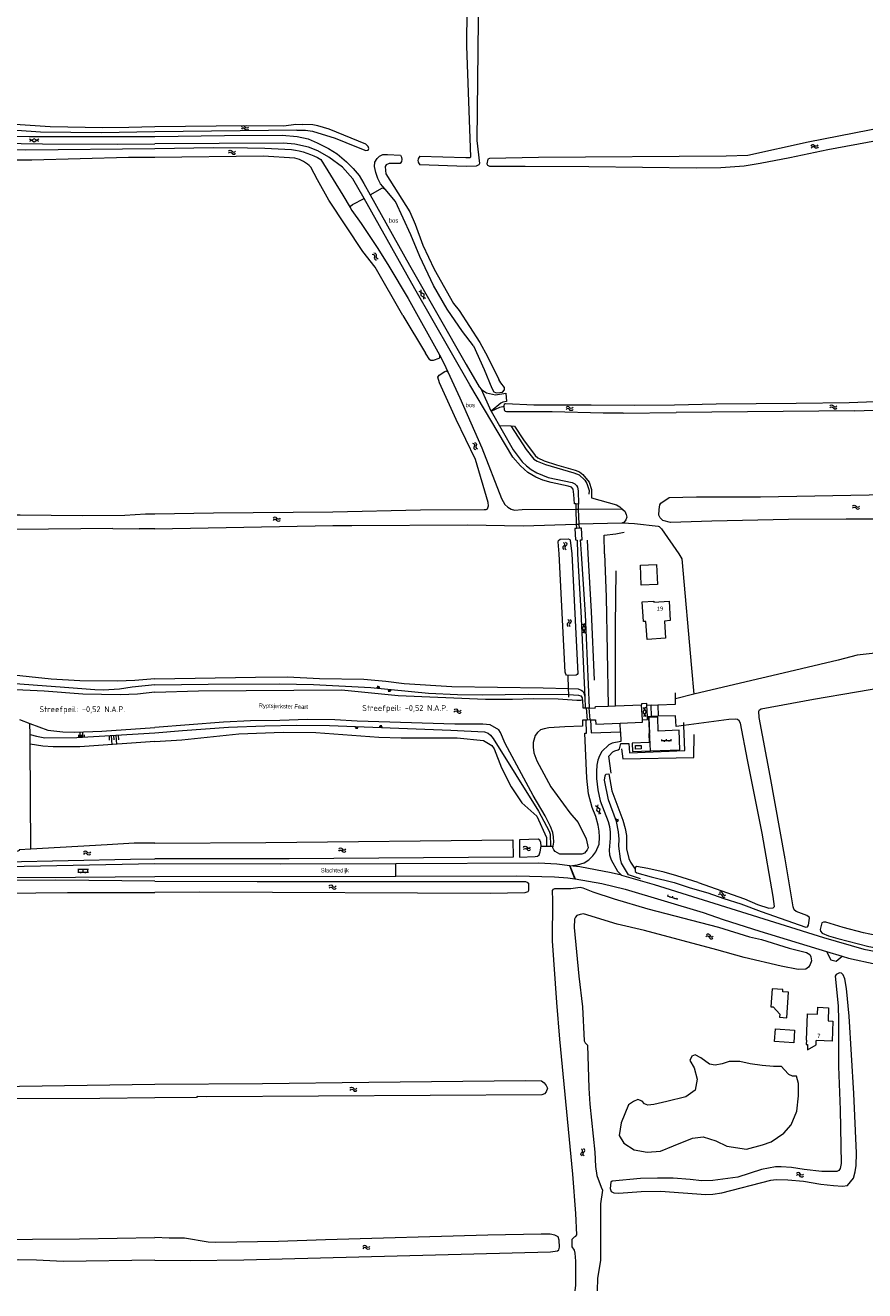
# Model space of a CAD drawing. Header units: metres. Extents: x 189705 to 199106, y 581686 to 588448.
# Tile 21 of 256: x 190945 to 191303, y 581686 to 582225. Entities that reach past the tile are written whole.
import ezdxf

# ---------------------------------------------------------------- set-up
doc = ezdxf.new("R2010")
doc.units = ezdxf.units.M
doc.layers.add('B-WA-OG-GBKN-G', color=7, linetype='Continuous', lineweight=18)
doc.layers.add('X-XX-AL-T25', color=7, linetype='Continuous', lineweight=25)
doc.styles.add('NLCS-ISO-M2000-T25', font='NLCS-ISO.ttf', dxfattribs={"height": 5})
doc.styles.add('Style-Arial', font='arial.ttf')
doc.styles.add('Style-DotumChe', font='DotumChe.ttf')
doc.styles.add('Style-WORKING', font='WORKING.shx')

msp = doc.modelspace()

# ---------------------------------------------------------------- linework, layer by layer
at = {"layer": 'B-WA-OG-GBKN-G'}
for p, q in [((191060.59, 582180.663), (191000, 582179.962)), ((191098.28, 582155.507), (191098.494, 582155.368)), ((191105.911, 582101.526), (191115.619, 582085.462)), ((191138.49, 582071.235), (191139.488, 582070.072)), ((191143.559, 582060.849), (191139.488, 582070.072)), ((191296.297, 582064.495), (191346.183, 582066.492)), ((191199.974, 582060.002), (191222.515, 582060.265)), ((191204.809, 582063.418), (191221.826, 582063.473)), ((191298.704, 582060.87), (191222.515, 582060.265)), ((191298.704, 582060.87), (191353.646, 582063.185)), ((191147.256, 582054.621), (191151.958, 582054.5)), ((190987.291, 582016.421), (190996.105, 582016.966)), ((190996.105, 582016.966), (191000, 582016.946)), ((191179.7, 582021.236), (191179.755, 582018.999)), ((191180.664, 582021.161), (191179.7, 582021.236)), ((191179.755, 582018.999), (191180.762, 582019.007)), ((191179.755, 582018.999), (191179.921, 582012.558)), ((191180.664, 582021.161), (191180.762, 582019.007)), ((191180.762, 582019.007), (191181.052, 582012.595)), ((190982.142, 582010.799), (190993.344, 582010.636)), ((191000, 582010.67), (191076.011, 582012.034)), ((191076.011, 582012.034), (191084.166, 582012.061)), ((191179.921, 582012.558), (191181.052, 582012.595)), ((191179.921, 582012.558), (191179.967, 582010.819)), ((191181.13, 582010.867), (191179.967, 582010.819)), ((191181.052, 582012.595), (191181.13, 582010.867)), ((191000, 582010.67), (190993.344, 582010.636)), ((191184.595, 582005.716), (191184.885, 582000)), ((191176.309, 581948.115), (191176.496, 581942.467)), ((191094.914, 581942.636), (191094.965, 581943.136)), ((191095.164, 581942.611), (191095.267, 581943.611)), ((191095.414, 581942.585), (191095.465, 581943.085)), ((191095.664, 581942.559), (191095.767, 581943.559)), ((191095.914, 581942.533), (191095.965, 581943.033)), ((191099.622, 581942.152), (191099.571, 581941.651)), ((191099.873, 581942.126), (191099.77, 581941.125)), ((191100.123, 581942.1), (191100.071, 581941.6)), ((191100.373, 581942.074), (191100.27, 581941.073)), ((191100.623, 581942.049), (191100.572, 581941.548)), ((191176.496, 581942.467), (191176.583, 581940.034)), ((191222.185, 581938.185), (191222.205, 581940.676)), ((191176.583, 581940.034), (191176.624, 581938.878)), ((191183.533, 581938.816), (191183.735, 581934.287)), ((191196.691, 581935.153), (191207.791, 581935.514)), ((191208.094, 581929.196), (191207.791, 581935.514)), ((191211.827, 581935.435), (191210.005, 581935.348)), ((191210.234, 581930.571), (191210.005, 581935.348)), ((191211.827, 581935.435), (191214.734, 581935.503)), ((191214.734, 581935.503), (191214.846, 581930.725)), ((191230.101, 581940.09), (191222.185, 581938.185)), ((191183.735, 581934.287), (191184.135, 581934.278)), ((191184.135, 581934.278), (191184.533, 581929.081)), ((191184.135, 581934.278), (191185.241, 581934.251)), ((191185.241, 581934.251), (191185.634, 581929.112)), ((191185.241, 581934.251), (191185.518, 581934.245)), ((191193.516, 581935.05), (191196.691, 581935.153)), ((191210.234, 581930.571), (191211.882, 581930.633)), ((191211.526, 581915.9), (191210.844, 581930.208)), ((190942.312, 581929.302), (190946.753, 581927.636)), ((190946.78, 581922.891), (190946.753, 581927.636)), ((191085.611, 581926.355), (191085.595, 581925.851)), ((191085.863, 581926.346), (191085.83, 581925.338)), ((191086.115, 581926.338), (191086.098, 581925.834)), ((191086.367, 581926.33), (191086.334, 581925.322)), ((191086.619, 581926.322), (191086.603, 581925.818)), ((191096.044, 581925.931), (191096.068, 581926.436)), ((191096.296, 581925.92), (191096.343, 581926.928)), ((191096.548, 581925.908), (191096.571, 581926.412)), ((191096.8, 581925.896), (191096.847, 581926.904)), ((191097.052, 581925.885), (191097.076, 581926.389)), ((191184.533, 581929.081), (191184.141, 581929.07)), ((191185.634, 581929.112), (191184.533, 581929.081)), ((191185.967, 581929.122), (191185.634, 581929.112)), ((191198.779, 581924.108), (191198.581, 581927.741)), ((191225.816, 581926.818), (191225.768, 581928.04)), ((190946.803, 581918.849), (190946.78, 581922.891)), ((190967.557, 581921.585), (190967.549, 581922.791)), ((190968.16, 581921.589), (190968.145, 581924.001)), ((190968.763, 581921.593), (190968.755, 581922.799)), ((190969.366, 581921.597), (190969.351, 581924.009)), ((190969.969, 581921.6), (190969.962, 581922.806)), ((190980.498, 581922.409), (190980.62, 581920.459)), ((190981.474, 581922.47), (190981.718, 581918.569)), ((190982.449, 581922.531), (190982.571, 581920.581)), ((190983.424, 581922.592), (190983.668, 581918.691)), ((190984.4, 581922.653), (190984.522, 581920.703)), ((191216.108, 581920.34), (191220.608, 581920.376)), ((191216.358, 581920.342), (191216.354, 581920.842)), ((191217.358, 581920.35), (191217.362, 581919.85)), ((191218.358, 581920.358), (191218.354, 581920.858)), ((191219.358, 581920.366), (191219.362, 581919.866)), ((191220.358, 581920.374), (191220.354, 581920.874)), ((190947.064, 581873.995), (190946.803, 581918.849)), ((191196.861, 581886.775), (191197.346, 581886.888)), ((191196.918, 581886.533), (191197.887, 581886.758)), ((191196.974, 581886.291), (191197.458, 581886.403)), ((191197.03, 581886.049), (191197.999, 581886.274)), ((191197.086, 581885.806), (191197.571, 581885.919)), ((191164.861, 581875.337), (191164.676, 581875.34)), ((191164.861, 581875.337), (191167.19, 581875.293)), ((191167.19, 581875.293), (191168.894, 581875.261)), ((191168.894, 581875.261), (191170.036, 581875.26)), ((191000, 581867.791), (190937.34, 581866.503)), ((190971.764, 581865.296), (190967.164, 581865.286)), ((190967.466, 581864.087), (190967.464, 581865.287)), ((190968.463, 581865.589), (190968.464, 581865.289)), ((190969.466, 581864.091), (190969.464, 581865.291)), ((190970.463, 581865.593), (190970.464, 581865.293)), ((190971.466, 581864.095), (190971.464, 581865.295)), ((191102.889, 581862.567), (191102.888, 581867.827)), ((191179.226, 581861.369), (191177.143, 581866.921)), ((191177.143, 581866.921), (191179.42, 581861.338)), ((190966.249, 581862.124), (191000, 581862.353)), ((190971.766, 581864.096), (190967.166, 581864.086)), ((190968.467, 581863.789), (190968.466, 581864.089)), ((190970.467, 581863.793), (190970.466, 581864.093)), ((191000, 581862.353), (191102.889, 581862.567)), ((191179.226, 581861.369), (191179.42, 581861.338)), ((191199.244, 581862.873), (191194.842, 581863.994)), ((191218.989, 581854.023), (191219.136, 581854.501)), ((191218.75, 581854.097), (191223.05, 581852.77)), ((191219.944, 581853.728), (191219.797, 581853.251)), ((191220.9, 581853.434), (191221.047, 581853.911)), ((191221.856, 581853.139), (191221.708, 581852.661)), ((191222.811, 581852.844), (191222.958, 581853.322)), ((191286.627, 581830.399), (191293.38, 581828.402)), ((191229.274, 581785.713), (191228.423, 581783.862)), ((191230.679, 581786.316), (191229.274, 581785.713)), ((191233.052, 581785.029), (191230.679, 581786.316)), ((191236.767, 581782.369), (191233.052, 581785.029)), ((191228.423, 581783.862), (191230.274, 581780.709)), ((191230.274, 581780.709), (191231.424, 581775.905)), ((191239.225, 581781.854), (191236.767, 581782.369)), ((191242.226, 581782.426), (191239.225, 581781.854)), ((191245.083, 581783.484), (191242.226, 581782.426)), ((191249.771, 581783.484), (191245.083, 581783.484)), ((191254.172, 581782.541), (191249.771, 581783.484)), ((191259.197, 581781.747), (191254.172, 581782.541)), ((191264.129, 581781.404), (191259.197, 581781.747)), ((191267.542, 581781.404), (191264.129, 581781.404)), ((191268.604, 581779.998), (191267.542, 581781.404)), ((191270.613, 581777.939), (191268.604, 581779.998)), ((191231.424, 581775.905), (191230.624, 581771.2)), ((191272.148, 581777.157), (191270.613, 581777.939)), ((191273.856, 581777.157), (191272.148, 581777.157)), ((191274.707, 581774.154), (191273.856, 581777.157)), ((191274.707, 581768.799), (191274.707, 581774.154)), ((191226.623, 581768.348), (191218.521, 581766.446)), ((191230.624, 581771.2), (191226.623, 581768.348)), ((191274.006, 581762.244), (191274.707, 581768.799)), ((191202.174, 581764.959), (191199.023, 581757.339)), ((191204.267, 581766.396), (191202.174, 581764.959)), ((191206.181, 581767.225), (191204.267, 581766.396)), ((191207.953, 581766.51), (191206.181, 581767.225)), ((191209.011, 581765.424), (191207.953, 581766.51)), ((191210.468, 581764.909), (191209.011, 581765.424)), ((191213.019, 581765.195), (191210.468, 581764.909)), ((191218.521, 581766.446), (191213.019, 581765.195)), ((191199.023, 581757.339), (191198.235, 581751.934)), ((191271.656, 581756.489), (191274.006, 581762.244)), ((191198.235, 581751.934), (191200.136, 581748.682)), ((191263.053, 581749.232), (191268.455, 581752.985)), ((191268.455, 581752.985), (191271.656, 581756.489)), ((191200.136, 581748.682), (191204.537, 581745.879)), ((191215.79, 581745.279), (191221.442, 581747.531)), ((191221.442, 581747.531), (191229.494, 581750.783)), ((191229.494, 581750.783), (191234.095, 581751.384)), ((191234.095, 581751.384), (191239.497, 581749.582)), ((191239.497, 581749.582), (191244.198, 581747.38)), ((191244.198, 581747.38), (191252.6, 581746.079)), ((191252.6, 581746.079), (191259.402, 581747.981)), ((191259.402, 581747.981), (191263.053, 581749.232)), ((191204.537, 581745.879), (191210.138, 581744.778)), ((191210.138, 581744.778), (191215.79, 581745.279))]:
    msp.add_line(p, q, dxfattribs=at)
at = {"layer": 'B-WA-OG-GBKN-G', "flags": 128}
for points in [[(190894.006, 582298.267), (190893.299, 582295.319), (190892.396, 582264.473), (190890.789, 582227.477), (190890.931, 582215.053), (190891.294, 582208.142), (190891.988, 582201.994), (190893.24, 582195.67), (190896.602, 582188.129), (190898.662, 582185.743), (190902.731, 582182.725), (190906.01, 582181.077), (190912.032, 582179.308), (190915.665, 582178.602), (190927.554, 582178.16), (190946.479, 582177.907)], [(191132.591, 582285.475), (191134.345, 582285.397), (191135.593, 582284.948), (191136.257, 582284.291), (191137.043, 582276.318), (191137.195, 582264.121), (191137.42, 582260.54), (191138.217, 582259.071), (191138.404, 582257.548), (191138.236, 582255.946), (191137.545, 582252.739), (191137.309, 582249.764), (191137.747, 582244.711), (191138.082, 582227.51), (191137.51, 582176.252), (191138.664, 582166.349), (191138.337, 582165.89), (191137.198, 582165.247), (191132.981, 582165.169), (191113.208, 582165.889)], [(191113.208, 582169.512), (191132.805, 582168.954), (191134.43, 582169.016), (191134.911, 582169.298), (191133.196, 582216.45), (191133.351, 582232.459), (191132.623, 582280.559)], [(190889.193, 582265.459), (190887.984, 582235.477), (190887.778, 582217.157), (190888.271, 582208.062), (190889.145, 582200.466), (190890.345, 582194.726), (190892.18, 582189.977), (190894.929, 582185.28), (190898.209, 582182.414), (190902.125, 582179.573), (190907.081, 582176.989), (190914.424, 582175.754), (190924.713, 582175.158), (190952.123, 582174.739), (190984.053, 582174.655), (191000, 582174.829)], [(191000, 582179.962), (190977.214, 582179.422), (190951.277, 582179.794), (190912.714, 582182.409), (190907.328, 582183.214), (190904.71, 582183.998), (190903.185, 582184.759), (190900.159, 582187.675), (190898.48, 582190.163), (190897.384, 582192.652), (190896.847, 582195.904), (190895.794, 582204.718), (190895.356, 582209.876), (190895.52, 582221.843), (190895.899, 582223.013), (190896.509, 582223.394), (190897.296, 582223.37), (190897.78, 582222.913), (190898.086, 582221.923), (190897.796, 582208.837), (190898.238, 582200.809), (190898.726, 582196.49), (190900.156, 582190.292)], [(190900.156, 582190.292), (190900.919, 582189.48), (190905.443, 582187.252), (190910.17, 582186.165), (190920.942, 582184.503), (190955.441, 582182.238), (190977.871, 582181.786), (190988.972, 582181.903), (191000, 582182.249)], [(191324.623, 582184.413), (191278.827, 582175.506), (191253.078, 582169.877), (191243.86, 582169.539), (191163.847, 582168.899), (191142.816, 582168.562), (191142.157, 582168.277), (191141.737, 582166.318), (191142.046, 582165.633), (191142.938, 582165.207), (191158.154, 582165.28), (191185.259, 582165.097), (191231.113, 582164.578), (191241.603, 582164.645), (191251.506, 582165.343), (191258.434, 582166.481), (191271.095, 582168.951), (191287.229, 582172.382), (191308.009, 582176.226)], [(191000, 582182.249), (191039.266, 582182.586), (191055.067, 582182.407), (191060.245, 582183.126), (191063.269, 582182.994)], [(191000, 582177.98), (191029.792, 582178.408), (191054.457, 582178.414), (191060.76, 582177.945), (191065.44, 582176.857), (191069.311, 582175.256), (191074.154, 582172.746), (191077.799, 582170.533), (191081.834, 582167.078), (191084.722, 582164.275), (191087.179, 582161.217), (191089.258, 582157.926), (191091.982, 582153.058)], [(191060.59, 582180.663), (191064.325, 582180.586), (191067.376, 582180.123), (191077.072, 582177.186), (191086.063, 582173.457), (191090.06, 582171.984), (191091.151, 582172.144), (191091.426, 582172.832), (191091.142, 582173.643), (191090.043, 582174.652), (191074.406, 582181.083), (191069.648, 582182.399), (191067.486, 582182.843), (191063.269, 582182.994)], [(190894.432, 582176.235), (190893.366, 582174.861), (190893.317, 582174.455), (190893.621, 582173.972), (190904.646, 582174.013), (190918.797, 582172.99), (190944.937, 582172.188), (191000, 582172.848)], [(190946.479, 582177.907), (190983.668, 582177.856), (191000, 582177.98)], [(190950.557, 582176.776), (190948.562, 582175.568), (190946.557, 582176.76)], [(190950.561, 582175.776), (190948.556, 582176.968), (190946.561, 582175.76)], [(191089.344, 582151.463), (191084.597, 582159.904), (191080.197, 582164.805), (191074.328, 582169.164), (191069.561, 582171.802), (191065.64, 582173.353), (191059.84, 582174.636), (191055.011, 582175.14), (191000, 582174.829)], [(191000, 582172.848), (191025.048, 582173.169), (191039.528, 582173.134), (191046.997, 582172.953), (191058.406, 582172.366)], [(191000, 582169.012), (190988.759, 582168.945), (190947.533, 582167.846), (190934.933, 582167.855), (190912.883, 582168.257), (190891.027, 582170.046)], [(191059.826, 582168.69), (191046.231, 582169.467), (191000, 582169.012)], [(191070.93, 582168.151), (191080.322, 582152.915), (191083.391, 582147.614)], [(191098.28, 582155.507), (191096.396, 582157.744), (191095.214, 582159.997), (191094.361, 582162.533), (191093.786, 582165.121), (191094.003, 582166.978), (191094.959, 582168.509), (191095.968, 582169.532), (191097.31, 582170.252), (191099.317, 582170.29), (191104.828, 582169.926)], [(191105.911, 582101.526), (191094.076, 582122.23), (191088.878, 582128.931), (191074.263, 582150.817), (191069.46, 582159.375), (191066.633, 582164.796)], [(191104.724, 582166.407), (191100.103, 582166.331), (191098.836, 582165.84), (191098.384, 582165.151), (191098.419, 582163.449), (191098.657, 582162.052), (191108.918, 582145.754), (191111.185, 582140.584), (191114.391, 582131.609), (191119.307, 582121.273), (191127.474, 582106.765), (191129.856, 582103.731), (191138.704, 582090.066), (191142.043, 582084.064), (191146.802, 582074.362)], [(191083.391, 582147.614), (191083.577, 582148.208), (191084.335, 582148.874), (191089.344, 582151.463)], [(191169.225, 582030.418), (191165.587, 582031.386), (191162.633, 582032.587), (191159.242, 582034.623), (191156.125, 582037.45), (191152.876, 582041.24), (191134.522, 582072.048), (191111.026, 582112.911), (191089.344, 582151.463)], [(191091.982, 582153.058), (191097.144, 582155.996), (191097.679, 582155.897), (191098.28, 582155.507)], [(191091.982, 582153.058), (191108.78, 582123.036), (191132.868, 582080.753), (191138.49, 582071.235)], [(191136.02, 582088.676), (191131.334, 582094.694), (191124.874, 582104.258), (191118.917, 582114.435), (191113.151, 582126.697), (191109.257, 582135.998), (191102.718, 582150.237), (191098.28, 582155.507)], [(191083.391, 582147.614), (191084.148, 582146.307), (191088.144, 582140.818), (191095.221, 582130.165), (191099.942, 582122.623), (191108.106, 582108.826), (191121.489, 582084.772)], [(191112.754, 582111.975), (191114.778, 582110.817), (191114.708, 582108.486)], [(191113.626, 582112.464), (191113.557, 582110.133), (191115.581, 582108.974)], [(191136.02, 582088.676), (191140.656, 582078.491), (191143.93, 582070.634), (191144.727, 582069.089), (191145.364, 582068.712), (191146.051, 582068.64), (191148.462, 582068.885), (191149.218, 582069.855), (191149.212, 582070.923), (191147.651, 582072.844), (191146.802, 582074.362)], [(191121.489, 582084.772), (191121.547, 582083.501), (191121.295, 582083.22), (191118.759, 582082.467), (191117.769, 582082.461), (191117.387, 582082.712), (191115.619, 582085.462)], [(191121.489, 582084.772), (191123.416, 582081.226), (191125.039, 582077.501)], [(191000, 582016.946), (191025.148, 582017.425), (191075.975, 582017.878), (191113.489, 582018.754), (191140.542, 582018.8), (191141.506, 582018.907), (191141.988, 582019.19), (191142.386, 582020.438), (191142.352, 582021.886), (191136.828, 582040.197), (191128.696, 582057.171), (191121.461, 582072.803), (191120.862, 582075.289), (191121.338, 582076.207), (191123.768, 582077.747), (191124.528, 582077.956), (191125.039, 582077.501)], [(191125.039, 582077.501), (191130.239, 582066.43), (191139.592, 582045.221), (191147.956, 582023.599), (191149.394, 582021.016), (191150.697, 582019.856), (191152.048, 582019.051), (191153.6, 582018.629)], [(191139.488, 582070.072), (191141.631, 582068.637), (191145.37, 582067.823), (191149.837, 582068.411), (191150.189, 582064.906), (191148.591, 582064.616), (191147.704, 582064.204), (191143.559, 582060.849)], [(191143.559, 582060.849), (191147.283, 582062.448), (191149.132, 582062.98)], [(191143.559, 582060.849), (191153.009, 582044.291), (191156.749, 582039.233), (191158.64, 582037.44), (191160.606, 582035.902), (191163.053, 582034.445), (191167.891, 582032.494), (191178.218, 582030.374), (191179.315, 582029.797), (191179.954, 582029.14), (191180.364, 582028.431), (191180.73, 582026.884), (191180.917, 582021.142), (191180.664, 582021.161)], [(191149.132, 582062.98), (191149.255, 582063.884), (191149.711, 582064.09), (191161.757, 582063.43), (191186.192, 582063.536), (191204.809, 582063.418)], [(191199.974, 582060.002), (191191.396, 582059.96), (191169.674, 582060.507), (191150.165, 582060.509), (191149.529, 582060.709), (191149.271, 582061.292), (191149.132, 582062.98)], [(191221.826, 582063.473), (191239.636, 582063.979), (191273.725, 582064.173), (191296.297, 582064.495)], [(191151.958, 582054.5), (191158.571, 582044.478), (191161.848, 582040.357), (191163.175, 582039.451), (191166.791, 582038.026), (191178.929, 582034.546), (191181.145, 582033.671), (191183.547, 582031.349), (191184.394, 582029.905), (191185.377, 582026.989), (191185.285, 582025.337)], [(191151.958, 582054.5), (191153.607, 582054.458), (191157.403, 582048.537), (191162.398, 582041.835), (191163.47, 582040.902), (191166.222, 582039.623), (191171.44, 582037.929), (191179.455, 582035.668), (191181.264, 582034.942), (191182.719, 582033.757), (191185.406, 582030.522), (191186.391, 582027.377), (191186.337, 582023.819), (191197.074, 582020.889), (191198.503, 582020.06), (191200.026, 582018.543)], [(191179.7, 582021.236), (191179.087, 582021.283), (191178.884, 582025.322), (191178.592, 582027.48), (191177.9, 582028.365), (191176.424, 582028.863), (191169.225, 582030.418)], [(191317.011, 582014.695), (191295.038, 582014.732), (191270.425, 582014.55), (191237.813, 582013.832), (191220.11, 582013.286), (191216.803, 582014.206), (191215.677, 582015.367), (191215.138, 582016.457), (191215.249, 582018.896), (191215.542, 582020.83), (191215.919, 582021.569), (191219.562, 582024.006), (191231.144, 582024.258), (191258.451, 582024.255), (191312.628, 582025.238)], [(190867.97, 582014.785), (190888.503, 582015.802), (190925.437, 582016.539), (190942.533, 582016.613), (190969.103, 582016.294), (190987.291, 582016.421)], [(191153.6, 582018.629), (191156.851, 582018.802), (191179.755, 582018.999)], [(191180.762, 582019.007), (191199.143, 582019.124), (191200.026, 582018.543)], [(191200.026, 582018.543), (191200.674, 582018.117), (191201.241, 582016.724), (191201.425, 582015.632), (191201.078, 582014.384), (191200.27, 582013.49), (191199.629, 582013.2)], [(190982.142, 582010.799), (190941.066, 582010.36), (190918.535, 582010.355), (190828.563, 582007.894), (190784.285, 582007.107)], [(191084.166, 582012.061), (191133.521, 582012.275), (191157.274, 582011.919), (191179.921, 582012.558)], [(191179.967, 582010.819), (191179.228, 582010.788), (191179.59, 582005.887), (191180.275, 582005.84), (191180.389, 582000)], [(191199.629, 582013.2), (191199.358, 582013.077), (191181.052, 582012.595)], [(191182.116, 582000), (191181.774, 582005.901), (191182.357, 582005.98), (191182.149, 582010.909), (191181.13, 582010.867)], [(191199.629, 582013.2), (191204.719, 582012.858), (191214.786, 582011.728), (191215.346, 582011.579), (191216.215, 582010.619), (191223.648, 582000)], [(191172.577, 582000), (191172.173, 582005.137), (191172.332, 582005.669), (191173.049, 582006.169), (191176.48, 582006.281), (191177.087, 582006.095), (191177.337, 582005.762), (191177.962, 582000)], [(191191.921, 582000), (191191.846, 582007.871), (191196.719, 582008.436), (191200.272, 582009.17)], [(191176.309, 581948.115), (191175.788, 581948.274), (191175.456, 581948.629), (191175.095, 581949.541), (191172.577, 582000)], [(191177.962, 582000), (191180.561, 581948.986), (191180.259, 581948.451), (191179.828, 581948.22), (191176.309, 581948.115)], [(191180.389, 582000), (191181.9, 581975.419), (191183.533, 581938.816)], [(191185.518, 581934.245), (191183.787, 581974.109), (191182.116, 582000)], [(191184.885, 582000), (191186.321, 581975.341), (191187.588, 581946.153)], [(191191.921, 582000), (191192.592, 581981.551), (191193.516, 581935.05)], [(191223.648, 582000), (191224.929, 581997.81), (191229.004, 581951.155), (191230.101, 581940.09)], [(191207.245, 581995.15), (191214.179, 581995.414), (191214.505, 581986.851), (191207.571, 581986.587), (191207.245, 581995.15)], [(191196.691, 581935.153), (191196.668, 581969.248), (191196.878, 581992.753)], [(191207.999, 581979.501), (191213.035, 581979.828), (191213.07, 581979.295), (191219.493, 581979.713), (191220.029, 581971.461), (191217.488, 581971.296), (191217.965, 581963.945), (191210.094, 581963.433), (191209.592, 581971.168), (191208.545, 581971.1), (191207.999, 581979.501)], [(191426.534, 581978.758), (191422.425, 581978.834), (191396.489, 581977.499), (191388.669, 581976.415), (191369.333, 581971.457), (191359.159, 581968.353), (191351.42, 581966.379), (191333.361, 581960.361), (191322.112, 581958.877), (191308.778, 581957.788), (191299.738, 581956.698), (191291.644, 581954.621), (191268.245, 581949.055), (191249.947, 581944.866), (191230.101, 581940.09)], [(191183.565, 581970.183), (191182.467, 581968.125), (191183.765, 581966.188)], [(191182.567, 581970.133), (191183.865, 581968.195), (191182.766, 581966.138)], [(191262.675, 581905.347), (191257.976, 581930.121), (191257.758, 581932.838), (191258.162, 581933.501), (191258.846, 581933.835), (191281.184, 581938.022), (191317.893, 581944.193), (191329.597, 581945.857), (191334.424, 581946.112), (191351.909, 581950.451), (191359.366, 581952.854), (191366.237, 581955.661), (191374.479, 581958.678), (191383.106, 581961.164), (191386.969, 581960.956), (191389.764, 581961.022), (191398.754, 581961.834), (191412.624, 581962.443), (191423.931, 581962.326), (191437.902, 581963.114), (191459.754, 581962.952), (191464.553, 581963.437), (191477.782, 581965.413), (191489.569, 581965.909)], [(191000, 581946.644), (190991.459, 581946.008), (190984.088, 581945.718), (190967.978, 581945.737), (190955.84, 581946.532), (190937.004, 581948.533), (190921.663, 581949.281), (190902.152, 581949.685), (190884.554, 581947.888), (190866.251, 581947.138), (190782.374, 581944.312), (190767.092, 581943.053), (190757.201, 581942.43), (190748.738, 581942.126), (190735.093, 581942.122), (190717.201, 581941.751), (190709.295, 581941.39), (190688.876, 581939.77), (190674.385, 581938.91), (190663.704, 581937.913), (190620.454, 581932.027)], [(191000, 581946.644), (191042.958, 581947.375), (191056.729, 581947.45), (191070.35, 581946.863), (191089.281, 581946.534), (191098.56, 581945.619), (191106.467, 581944.62), (191126.826, 581943.333), (191165.754, 581942.859), (191176.496, 581942.467)], [(191000, 581944.053), (190990.366, 581943.12), (190985.021, 581942.178), (190978.105, 581941.783), (190974.372, 581941.919), (190961.474, 581943.026), (190934.736, 581944.995), (190921.881, 581945.289), (190910.447, 581945.291), (190901.73, 581945.116), (190887.821, 581944.072), (190881.921, 581943.464), (190739.604, 581938.117), (190717.512, 581936.843), (190692.977, 581935.184), (190654.767, 581933.166), (190633.632, 581930.968), (190621.598, 581929.298), (190578.867, 581921.781)], [(191000, 581940.951), (190992.626, 581940.178), (190985.28, 581939.863), (190969.375, 581940.058), (190952.82, 581941.401), (190937.682, 581942.072), (190924.193, 581942.423), (190912.048, 581942.506), (190903.864, 581942.275), (190884.234, 581940.877), (190873.563, 581940.898), (190862.432, 581940.642), (190796.801, 581938.16), (190755.926, 581936.242), (190721.231, 581935.107), (190710.071, 581934.496), (190676.02, 581931.577), (190620.828, 581925.696), (190612.862, 581924.244), (190592.994, 581921.755)], [(191000, 581944.053), (191022.747, 581944.445), (191053.186, 581944.509), (191067.696, 581944.206), (191092.196, 581942.916), (191116.854, 581940.585), (191129.282, 581940.018), (191139.726, 581939.896), (191159.34, 581940.105), (191176.583, 581940.034)], [(191000, 581940.951), (191018.748, 581941.552), (191079.751, 581942.011), (191103.875, 581939.601), (191141.132, 581938.024), (191152.618, 581937.959), (191161.61, 581938.313), (191172.231, 581938.142), (191180.162, 581937.499), (191181.865, 581937.508), (191182.499, 581937.69), (191182.719, 581934.312), (191183.735, 581934.287)], [(191176.496, 581942.467), (191180.671, 581942.431), (191181.995, 581941.879), (191182.709, 581941.401), (191183.17, 581940.59), (191183.533, 581938.816)], [(191176.583, 581940.034), (191180.914, 581939.688), (191181.855, 581939.363), (191182.469, 581938.604), (191182.397, 581937.791)], [(191210.005, 581935.348), (191209.971, 581936.067), (191207.77, 581935.961), (191207.791, 581935.514)], [(191214.846, 581930.725), (191211.939, 581930.657), (191211.827, 581935.435)], [(191214.734, 581935.503), (191222.273, 581935.822), (191222.185, 581938.185)], [(191185.518, 581934.245), (191187.903, 581934.187), (191188.104, 581934.874), (191193.516, 581935.05)], [(191210.844, 581930.208), (191211.109, 581923.389), (191210.875, 581923.379), (191211.026, 581919.508), (191203.747, 581919.225), (191203.888, 581915.602), (191211.526, 581915.9)], [(191208.094, 581929.196), (191210.295, 581929.301), (191210.234, 581930.571)], [(191209.431, 581934.548), (191208.329, 581932.493), (191209.623, 581930.553)], [(191208.432, 581934.5), (191209.727, 581932.56), (191208.624, 581930.505)], [(191211.526, 581915.9), (191224.088, 581916.389), (191223.763, 581924.735), (191214.898, 581924.39), (191214.666, 581930.357), (191210.844, 581930.208)], [(191225.816, 581926.818), (191222.55, 581926.397), (191222.298, 581930.918), (191214.846, 581930.725)], [(190946.753, 581927.636), (190954.396, 581924.769), (190960.792, 581924.05), (190965.797, 581923.878), (190977.49, 581924.382), (191000, 581925.859)], [(191053.392, 581928.908), (191040.842, 581928.688), (191029.309, 581928.244), (191000, 581925.859)], [(191000, 581923.57), (191011.897, 581924.618), (191031.53, 581926.021), (191046.926, 581926.612), (191060.543, 581926.914), (191074.544, 581926.711), (191126.361, 581924.781), (191140.747, 581924.022), (191142.351, 581923.42), (191143.344, 581922.689), (191144.496, 581921.145), (191163.787, 581890.2), (191168.327, 581881.686), (191168.791, 581880.444), (191168.894, 581875.261)], [(191170.036, 581875.26), (191170.282, 581877.048), (191170.219, 581879.333), (191169.829, 581881.186), (191168.851, 581883.697), (191166.668, 581888.182), (191161.466, 581896.869), (191149.563, 581919.089), (191147.506, 581923.778), (191146.84, 581924.97), (191143.195, 581927.084), (191140.095, 581927.321), (191128.076, 581927.358), (191086.349, 581928.579), (191076.818, 581929.112), (191065.206, 581929.253), (191053.392, 581928.908)], [(191184.141, 581929.07), (191182.594, 581929.026), (191182.532, 581926.408), (191175.012, 581926.19), (191168.254, 581925.772), (191166.225, 581925.354), (191164.652, 581924.837), (191163.412, 581923.789), (191162.351, 581922.436), (191161.528, 581919.535), (191161.488, 581917.451), (191161.805, 581915.065), (191163.118, 581911.743), (191169.044, 581900.62), (191177.18, 581889.56), (191180.708, 581885.362), (191184.174, 581878.368), (191184.981, 581874.637), (191184.605, 581873.695), (191183.341, 581872.265), (191182.327, 581871.853), (191176.177, 581871.921)], [(191177.143, 581866.921), (191180.368, 581867.345), (191183.235, 581868.174), (191185.211, 581869.403), (191187.006, 581871.116), (191188.242, 581872.851), (191189.724, 581876.213), (191189.836, 581879.11), (191189.721, 581881.65), (191189.302, 581884.189), (191188.266, 581887.893), (191186.723, 581891.747), (191185.117, 581897.684), (191184.371, 581904.312), (191183.536, 581923.517), (191184.273, 581923.546), (191184.141, 581929.07)], [(191185.967, 581929.122), (191188.133, 581929.183), (191188.243, 581927.328), (191198.581, 581927.741)], [(191185.967, 581929.122), (191186.281, 581923.608), (191198.779, 581924.108)], [(191194.778, 581906.375), (191193.801, 581913.612), (191195.571, 581915.502), (191196.356, 581915.963), (191197.802, 581916.353), (191198.359, 581916.864), (191198.982, 581919.104), (191202.361, 581919.122), (191202.611, 581915.159), (191226.236, 581916.075), (191225.816, 581926.818)], [(191198.581, 581927.741), (191208.109, 581928.122), (191208.094, 581929.196)], [(191231.884, 581859.748), (191251.764, 581852.868), (191257.187, 581850.458), (191262.049, 581848.833), (191263.878, 581848.97), (191264.459, 581849.608), (191263.954, 581853.823), (191259.269, 581880.783), (191252.934, 581912.129), (191249.983, 581927.791), (191249.368, 581928.778), (191248.757, 581929.334), (191248.019, 581929.482), (191244.996, 581929.288), (191225.816, 581926.818)], [(190946.78, 581922.891), (190949.494, 581922.145), (190953.045, 581921.503), (190966.817, 581921.581), (191000, 581923.57)], [(191000, 581919.936), (190968.026, 581917.657), (190956.617, 581917.659), (190952.2, 581917.978), (190946.803, 581918.849)], [(191000, 581919.936), (191011.587, 581920.703), (191035.865, 581923.223), (191054.765, 581923.86), (191068.74, 581923.732), (191095.607, 581921.743), (191105.162, 581921.541), (191129.046, 581921.468), (191140.257, 581920.411), (191143.799, 581918.245), (191144.924, 581916.853), (191148.041, 581908.765), (191152.121, 581900.656), (191156.654, 581893.769), (191163.036, 581888.036), (191167.248, 581879.063), (191167.19, 581875.293)], [(191198.779, 581924.108), (191198.953, 581919.967), (191195.17, 581919.261), (191193.751, 581918.516), (191190.844, 581915.603), (191189.786, 581913.869), (191189.033, 581912.036), (191188.612, 581909.823), (191188.473, 581907.18), (191188.59, 581904.132), (191189.098, 581899.255), (191190.163, 581894.561), (191193.511, 581885.838), (191194.056, 581883.681), (191194.373, 581881.294), (191194.335, 581878.753), (191193.879, 581873.542), (191194.093, 581871.587), (191194.738, 581869.506), (191197.532, 581864.668), (191199.244, 581862.873)], [(191199.248, 581916.843), (191199.829, 581912.501), (191230.112, 581913.174), (191230.164, 581922.982)], [(191205.111, 581918.241), (191207.614, 581918.293), (191207.646, 581916.768), (191205.143, 581916.716), (191205.111, 581918.241)], [(191207.306, 581861.418), (191202.139, 581863.092), (191199.141, 581868.006), (191198.751, 581869.833), (191198.088, 581875.343), (191198.199, 581878.317), (191197.955, 581881.416), (191197.069, 581885.882), (191193.668, 581895.113), (191191.922, 581903.387), (191192.243, 581905.346), (191192.519, 581905.931), (191193.789, 581906.167), (191195.121, 581898.933), (191199.76, 581886.329), (191200.718, 581882.777), (191201.317, 581879.807), (191201.397, 581874.167)], [(191204.999, 581865.485), (191205.079, 581864.481), (191205.692, 581863.95), (191211.85, 581862.231), (191221.644, 581859.87), (191228.441, 581857.468), (191236.099, 581855.374), (191242.819, 581852.972), (191250.097, 581850.75), (191258.804, 581847.443), (191277.818, 581840.812), (191278.553, 581840.969), (191278.957, 581841.556), (191279.399, 581844.607), (191279.219, 581845.038), (191278.301, 581845.745), (191273.769, 581847.423), (191272.927, 581848.13), (191272.514, 581849.449), (191269.106, 581869.885), (191262.675, 581905.347)], [(191188.108, 581892.653), (191189.915, 581891.178), (191189.464, 581888.89)], [(191189.049, 581892.992), (191188.598, 581890.703), (191190.405, 581889.229)], [(191000, 581876.634), (190991.282, 581876.586), (190979.739, 581875.801), (190947.064, 581873.995)], [(191000, 581876.634), (191047.357, 581876.888), (191152.822, 581878.045), (191153.011, 581870.652), (191057.327, 581869.929), (191000, 581869.85)], [(191164.861, 581875.337), (191164.795, 581876.814), (191164.383, 581877.88), (191163.619, 581878.23), (191155.642, 581878.06), (191155.654, 581870.666), (191162.311, 581870.829), (191163.351, 581871.039), (191164.059, 581871.652), (191164.459, 581872.849), (191164.861, 581875.337)], [(190947.064, 581873.995), (190942.191, 581873.726), (190942.086, 581873.397), (190941.653, 581873.222), (190934.815, 581873.03), (190934.29, 581872.444)], [(191176.177, 581871.921), (191172.824, 581871.826), (191170.938, 581873.036), (191170.299, 581873.668), (191169.939, 581874.556), (191170.036, 581875.26)], [(191201.397, 581874.167), (191202.357, 581870.106), (191203.052, 581868.408), (191204.999, 581865.485)], [(190934.494, 581869.263), (190934.778, 581868.939), (190935.411, 581868.628), (190936.503, 581868.594), (190989.67, 581869.765), (191000, 581869.85)], [(191102.888, 581867.827), (191053.477, 581867.647), (191000, 581867.791)], [(191177.143, 581866.921), (191171.626, 581867.679), (191163.951, 581867.993), (191102.888, 581867.827)], [(191194.842, 581863.994), (191181.466, 581866.436), (191177.143, 581866.921)], [(191231.884, 581859.748), (191222.875, 581862.672), (191217.455, 581864.217), (191210.434, 581865.805), (191205.602, 581866.643), (191205.121, 581866.285), (191204.999, 581865.485)], [(191000, 581860.422), (190957.75, 581860.752), (190883.982, 581860.351), (190761.65, 581859.143), (190653.019, 581858.574), (190583.736, 581857.478)], [(190767.314, 581860.827), (190900.283, 581861.805), (190966.249, 581862.124)], [(191000, 581860.422), (191043.784, 581860.174), (191158.248, 581860.237), (191158.986, 581859.962), (191159.471, 581859.557), (191159.564, 581856.331), (191159.211, 581855.821), (191158.018, 581855.357), (191143.156, 581855.175), (191019.186, 581855.646), (191000, 581855.52)], [(191102.889, 581862.567), (191154.475, 581862.681), (191170.612, 581862.235), (191176.28, 581861.834), (191179.226, 581861.369)], [(191179.42, 581861.338), (191190.851, 581859.449), (191200.798, 581857.013), (191234.033, 581846.953), (191242.611, 581844.026), (191258.186, 581839.029), (191286.627, 581830.399)], [(191199.244, 581862.873), (191213.163, 581858.909), (191285.361, 581836.305), (191302.664, 581831.445), (191313.143, 581829.342), (191325.601, 581827.732), (191338.029, 581827.165), (191361.195, 581826.875)], [(190902.752, 581828.875), (190901.418, 581852.52), (190901.836, 581853.761), (190902.427, 581854.493), (190905.761, 581855.098), (190922.126, 581855.128), (190962.81, 581855.599), (191000, 581855.52)], [(191171.546, 581808.703), (191169.709, 581834.966), (191169.926, 581852.093), (191169.778, 581856.386), (191170.182, 581856.947), (191170.688, 581857.306), (191177.624, 581857.293), (191181.51, 581857.746), (191182.756, 581857.525), (191186.956, 581855.895), (191196.068, 581852.82), (191210.472, 581848.553), (191240.594, 581840.738), (191253.827, 581836.693), (191258.94, 581835.553), (191270.75, 581831.831), (191278.153, 581829.889), (191279.58, 581829.058), (191280.042, 581828.069), (191280.228, 581826.444), (191279.779, 581824.867), (191279.023, 581823.718), (191277.884, 581822.823), (191274.53, 581822.678), (191267.358, 581824.087)], [(191267.358, 581824.087), (191251.485, 581827.813), (191239.907, 581831.104), (191208.968, 581839.372), (191197.343, 581841.976), (191182.965, 581846.397), (191181.543, 581846.211), (191180.199, 581845.721), (191179.541, 581845.082), (191179.139, 581844.14), (191179.056, 581840.658), (191181.017, 581819.883), (191182.583, 581806.73), (191183.292, 581792.352), (191183.677, 581791.44), (191184.725, 581790.404), (191185.224, 581772.162), (191185.717, 581765.228), (191187.777, 581744.886)], [(191372.297, 581833.754), (191328.033, 581834.2), (191322.415, 581834.728), (191313.287, 581836), (191302.476, 581838.304), (191293.851, 581840.62), (191286.37, 581842.841), (191285.353, 581842.937), (191284.669, 581842.604), (191283.922, 581839.727), (191284.179, 581838.993), (191284.844, 581838.157), (191287.517, 581837.105), (191291.461, 581835.957), (191304.691, 581832.472), (191315.882, 581830.526), (191325.644, 581829.384), (191365.36, 581828.913), (191446.361, 581828.947), (191488.134, 581828.767), (191488.666, 581828.999), (191489.248, 581829.561), (191489.423, 581830.096)], [(191286.627, 581830.399), (191288.536, 581826.819), (191290.749, 581826.222), (191293.38, 581828.402)], [(191293.38, 581828.402), (191296.103, 581827.597), (191307.829, 581825.044), (191317.798, 581823.294), (191324.535, 581822.67), (191337.064, 581822.179), (191360.826, 581822.155)], [(191195.971, 581727.475), (191198.132, 581727.334), (191207.555, 581727.995), (191215.811, 581728.243), (191235.179, 581726.824), (191238.152, 581726.916), (191242.012, 581727.42), (191262.869, 581732.919), (191265.155, 581733.136), (191270.186, 581732.985), (191276.897, 581732.462), (191284.271, 581731.231), (191289.611, 581730.549), (191293.55, 581730.291), (191295.607, 581730.556), (191298.183, 581733.772), (191298.956, 581736.393), (191299.401, 581739.089), (191299.45, 581744.349), (191298.304, 581769.854), (191296.408, 581802.774), (191295.178, 581814.659), (191294.522, 581818.721), (191293.853, 581820.395), (191293.138, 581821.127)], [(191293.138, 581821.127), (191292.222, 581821.275), (191290.803, 581820.581), (191290.451, 581819.842), (191291.634, 581807.245), (191291.817, 581801.123), (191291.791, 581781.279), (191292.571, 581762.886)], [(191268.07, 581814.21), (191263.429, 581814.504), (191262.941, 581806.789), (191263.958, 581806.725), (191266.778, 581803.62), (191266.696, 581802.323), (191269.69, 581802.134), (191270.482, 581813.055), (191268.007, 581813.212), (191268.07, 581814.21)], [(191179.447, 581685.745), (191179.656, 581688.128), (191179.782, 581698.394), (191179.46, 581701.747), (191179.123, 581703.092), (191178.125, 581704.433), (191178.133, 581707.71), (191179.195, 581708.733), (191179.753, 581708.99), (191180.081, 581709.627), (191179.779, 581718.697), (191178.5, 581735.383), (191172.845, 581793.032), (191171.546, 581808.703)], [(191278.143, 581792.58), (191278.558, 581803.848), (191282.811, 581803.691), (191282.918, 581806.6), (191287.602, 581806.427), (191287.393, 581800.748), (191289.434, 581800.673), (191289.12, 581792.136), (191282.325, 581792.386)], [(191264.889, 581797.361), (191273.058, 581796.789), (191272.684, 581791.46), (191264.515, 581792.033), (191264.889, 581797.361)], [(191278.143, 581792.58), (191278.076, 581790.767), (191278.636, 581790.746), (191278.553, 581788.498), (191282.261, 581790.637), (191282.325, 581792.386)], [(190807.242, 581773.782), (190828.868, 581774.019), (190890.539, 581774.174), (190895.34, 581774.079), (190898.158, 581773.774), (190903.231, 581772.788), (190942.339, 581773.02), (191000, 581773.746)], [(191000, 581773.746), (191046.027, 581774.049), (191091.377, 581774.727), (191158.249, 581775.395), (191165.059, 581775.254), (191166.233, 581774.397), (191167.076, 581773.283), (191167.617, 581772.066), (191167.115, 581770.539), (191166.409, 581769.697), (191165.217, 581769.208), (191022.298, 581768.406), (191018.156, 581768.562), (191017.778, 581768.128), (191000, 581768.052)], [(191000, 581768.052), (190976.618, 581767.704), (190937.816, 581767.495), (190905.268, 581767.687), (190876.943, 581768.426), (190858.426, 581769.076), (190806.976, 581769.592)], [(191292.571, 581762.886), (191292.917, 581739.944), (191292.571, 581737.909), (191291.992, 581737.041), (191291.156, 581736.503), (191284.625, 581736.595), (191277.1, 581737.444), (191271.811, 581738.228), (191267.338, 581738.534), (191264.874, 581738.495), (191258.908, 581737.37), (191248.837, 581734.139), (191238.173, 581732.709), (191233.422, 581732.607), (191228.465, 581733.215), (191221.322, 581733.711), (191214.537, 581733.775), (191207.373, 581733.558), (191195.284, 581732.476), (191194.601, 581732.016), (191194.336, 581729.295), (191194.85, 581728.078), (191195.971, 581727.475)], [(191187.777, 581744.886), (191188.063, 581738.688), (191188.743, 581734.804), (191190.547, 581729.833), (191191.112, 581728.643), (191190.253, 581722.743), (191190.198, 581698.604), (191188.966, 581691.152), (191188.805, 581685.745)], [(191000, 581698.807), (191015.083, 581698.567), (191037.974, 581698.971), (191168.886, 581702.35), (191171.959, 581702.799), (191172.516, 581703.234), (191172.764, 581704.327), (191172.596, 581707.299), (191172.157, 581708.745), (191170.781, 581709.424), (191168.696, 581709.844), (191164.935, 581709.901), (191142.171, 581709.446), (191072.842, 581707.495), (191052.799, 581706.751), (191026.122, 581706.352), (191022.819, 581706.435), (191012.672, 581708.133), (191006.167, 581708.175), (191000, 581708.435)], [(190532.471, 581704.934), (190546.317, 581704.682), (190579.885, 581704.912), (190630.202, 581705.602), (190670.072, 581705.852), (190702.264, 581705.637), (190766.032, 581704.502), (190804.888, 581705.04), (190856.377, 581706.126), (190882.47, 581705.788), (190904.707, 581706.223), (190927.664, 581707.616), (190967.965, 581707.811), (191000, 581708.435)], [(191000, 581698.807), (190960.915, 581698.194), (190949.486, 581698.754), (190941.89, 581698.95), (190931.217, 581698.767), (190920.875, 581698.81), (190901.657, 581697.814), (190894.458, 581696.939), (190880.238, 581697.905), (190876.075, 581698.426), (190851.454, 581698.521), (190808.351, 581697.563), (190755.86, 581698.088), (190690.213, 581699.316), (190661.442, 581698.535), (190617.584, 581698.448), (190562.412, 581697.497)]]:
    msp.add_lwpolyline(points, dxfattribs=at)
at = {"layer": 'B-WA-OG-GBKN-G'}
for centre, radius, start, end in [((191037.755, 582180.676), 0.85, 27.44225, 151.29728), ((191037.765, 582181.576), 0.85, 27.44225, 151.29728), ((191280.833, 582173.533), 0.85, 39.31501, 163.17003), ((191281.009, 582172.651), 0.85, 39.31501, 163.17003), ((191033.737, 582171.169), 0.85, 207.95789, 331.81291), ((191033.739, 582172.068), 0.85, 207.95789, 331.81291), ((191056.33, 582154.682), 14.438, 44.46918, 75.98669), ((191114.646, 582167.701), 2.313, 128.43658, 231.56342), ((191094.55, 582126.178), 0.85, 155.88213, 279.73716), ((191095.261, 582126.729), 0.85, 155.88213, 279.73716), ((191176.278, 582061.949), 0.85, 28.30166, 152.15669), ((191176.281, 582061.049), 0.85, 28.30166, 152.15669), ((191290.358, 582063.474), 0.85, 208.76, 332.61502), ((191290.368, 582062.574), 0.85, 208.76, 332.61502), ((191137.002, 582045.239), 0.85, 143.48408, 267.33911), ((191137.815, 582045.625), 0.85, 143.48408, 267.33911), ((191300.048, 582020.727), 0.85, 209.21824, 333.07327), ((191300.066, 582019.827), 0.85, 209.21824, 333.07327), ((191051.335, 582014.708), 0.85, 28.58813, 152.44315), ((191051.343, 582013.808), 0.85, 28.58813, 152.44315), ((191174.99, 582002.579), 0.85, 122.603, 246.45803), ((191175.887, 582002.65), 0.85, 122.603, 246.45803), ((191176.808, 581969.684), 0.85, 121.05215, 244.90718), ((191177.707, 581969.731), 0.85, 121.05215, 244.90718), ((191129.982, 581932.826), 0.85, 205.66507, 329.52009), ((191130.02, 581933.725), 0.85, 205.66507, 329.52009), ((190970.387, 581872.317), 0.85, 31.22687, 155.0819), ((190970.436, 581871.418), 0.85, 31.22687, 155.0819), ((191080.777, 581874.516), 0.85, 208.64542, 332.50044), ((191080.786, 581873.617), 0.85, 208.64542, 332.50044), ((191159.648, 581875.23), 0.85, 209.10369, 332.95872), ((191159.665, 581874.331), 0.85, 209.10369, 332.95872), ((191076.623, 581858.715), 0.85, 208.18707, 332.0421), ((191076.625, 581857.816), 0.85, 208.18707, 332.0421), ((191243.212, 581855.231), 0.85, 188.85817, 312.71319), ((191242.916, 581854.381), 0.85, 188.85817, 312.71319), ((191237.512, 581836.615), 0.85, 193.66122, 317.51624), ((191237.736, 581837.486), 0.85, 193.66122, 317.51624), ((191085.545, 581772.518), 0.85, 208.93185, 332.78688), ((191085.558, 581771.618), 0.85, 208.93185, 332.78688), ((191181.764, 581745.388), 0.85, 303.69754, 67.55257), ((191182.659, 581745.476), 0.85, 303.69754, 67.55257), ((191274.63, 581735.267), 0.85, 21.64373, 145.49876), ((191274.529, 581734.372), 0.85, 21.64373, 145.49876), ((191089.576, 581704.183), 0.85, 29.67634, 153.53137), ((191089.602, 581703.283), 0.85, 29.67634, 153.53137)]:
    msp.add_arc(centre, radius, start, end, dxfattribs=at)
at = {"layer": 'B-WA-OG-GBKN-G', "extrusion": (0, 0, -1)}
for centre, radius, start, end in [((-191039.263, 582181.459), 0.85, 208.70271, 332.55774), ((-191039.273, 582182.359), 0.85, 208.70271, 332.55774), ((-191282.149, 582174.61), 0.85, 196.82996, 320.68499), ((-191282.324, 582173.728), 0.85, 196.82996, 320.68499), ((-191032.235, 582170.372), 0.85, 28.18708, 152.0421), ((-191032.237, 582171.271), 0.85, 28.18708, 152.0421), ((-191053.944, 582138.393), 34.265, 97.48304, 119.71868), ((-191102.809, 582168.225), 2.641, 139.88536, 223.50028), ((-191092.998, 582126.872), 0.85, 80.26283, 204.11786), ((-191093.709, 582127.424), 0.85, 80.26283, 204.11786), ((-191177.775, 582062.755), 0.85, 207.8433, 331.69833), ((-191177.778, 582061.855), 0.85, 207.8433, 331.69833), ((-191288.867, 582062.656), 0.85, 27.38497, 151.23999), ((-191288.878, 582061.756), 0.85, 27.38497, 151.23999), ((-191135.636, 582046.251), 0.85, 92.66089, 216.51591), ((-191136.449, 582046.637), 0.85, 92.66089, 216.51591), ((-191298.564, 582019.897), 0.85, 26.92672, 150.78175), ((-191298.582, 582018.997), 0.85, 26.92672, 150.78175), ((-191052.827, 582015.521), 0.85, 207.55684, 331.41186), ((-191052.835, 582014.621), 0.85, 207.55684, 331.41186), ((-191174.074, 582004.011), 0.85, 113.54197, 237.39699), ((-191174.971, 582004.082), 0.85, 113.54197, 237.39699), ((-191175.931, 581971.141), 0.85, 115.09281, 238.94784), ((-191176.83, 581971.188), 0.85, 115.09281, 238.94784), ((-191128.45, 581932.089), 0.85, 30.4799, 154.33492), ((-191128.487, 581932.988), 0.85, 30.4799, 154.33492), ((-190971.84, 581873.198), 0.85, 204.91809, 328.77312), ((-190971.89, 581872.3), 0.85, 204.91809, 328.77312), ((-191079.285, 581873.701), 0.85, 27.49955, 151.35457), ((-191079.294, 581872.802), 0.85, 27.49955, 151.35457), ((-191158.163, 581874.403), 0.85, 27.04127, 150.8963), ((-191158.179, 581873.504), 0.85, 27.04127, 150.8963), ((-191075.125, 581857.912), 0.85, 27.95789, 151.81292), ((-191075.127, 581857.013), 0.85, 27.95789, 151.81292), ((-191241.236, 581854.12), 0.85, 47.2868, 171.14182), ((-191241.533, 581854.969), 0.85, 47.2868, 171.14182), ((-191235.86, 581836.213), 0.85, 42.48375, 166.33878), ((-191236.084, 581837.085), 0.85, 42.48375, 166.33878), ((-191084.057, 581771.695), 0.85, 27.21311, 151.06814), ((-191084.071, 581770.795), 0.85, 27.21311, 151.06814), ((-191182.707, 581743.973), 0.85, 292.44743, 56.30245), ((-191183.602, 581744.062), 0.85, 292.44743, 56.30245), ((-191276.21, 581735.894), 0.85, 214.50123, 338.35626), ((-191276.109, 581734.999), 0.85, 214.50123, 338.35626), ((-191091.054, 581705.025), 0.85, 206.46862, 330.32365), ((-191091.079, 581704.125), 0.85, 206.46862, 330.32365)]:
    msp.add_arc(centre, radius, start, end, dxfattribs=at)

# ---------------------------------------------------------------- texts
at = {"layer": 'B-WA-OG-GBKN-G', "style": 'Style-Arial'}
for p in [(191099.878, 582141.198), (191132.65, 582062.481)]:
    msp.add_text('bos', height=1.8, dxfattribs=at).set_placement(p)
at = {"layer": 'B-WA-OG-GBKN-G'}
for s, rotation, style, p in [('19', 3.72282, 'Style-DotumChe', (191214.287, 581975.615)), ('Ryptsjerkster Feart', 358.49893, 'Style-WORKING', (191044.381, 581934.362)), ('Slachtedijk', 0.03228, 'Style-WORKING', (191070.868, 581864.078)), ('7', 357.93356, 'Style-DotumChe', (191282.699, 581793.563))]:
    msp.add_text(s, height=1.8, rotation=rotation, dxfattribs=dict(at, style=style)).set_placement(p)
at = {"layer": 'X-XX-AL-T25', "char_height": 2.5, "attachment_point": 1, "style": 'NLCS-ISO-M2000-T25'}
for insert in [(190950.782, 581934.944), (191088.553, 581935.479)]:
    msp.add_mtext_dynamic_manual_height_columns('Streefpeil: -0,52 N.A.P.', width=86.73283, gutter_width=25, heights=[0], dxfattribs=dict(at, insert=insert))

doc.saveas('drawing.dxf')
